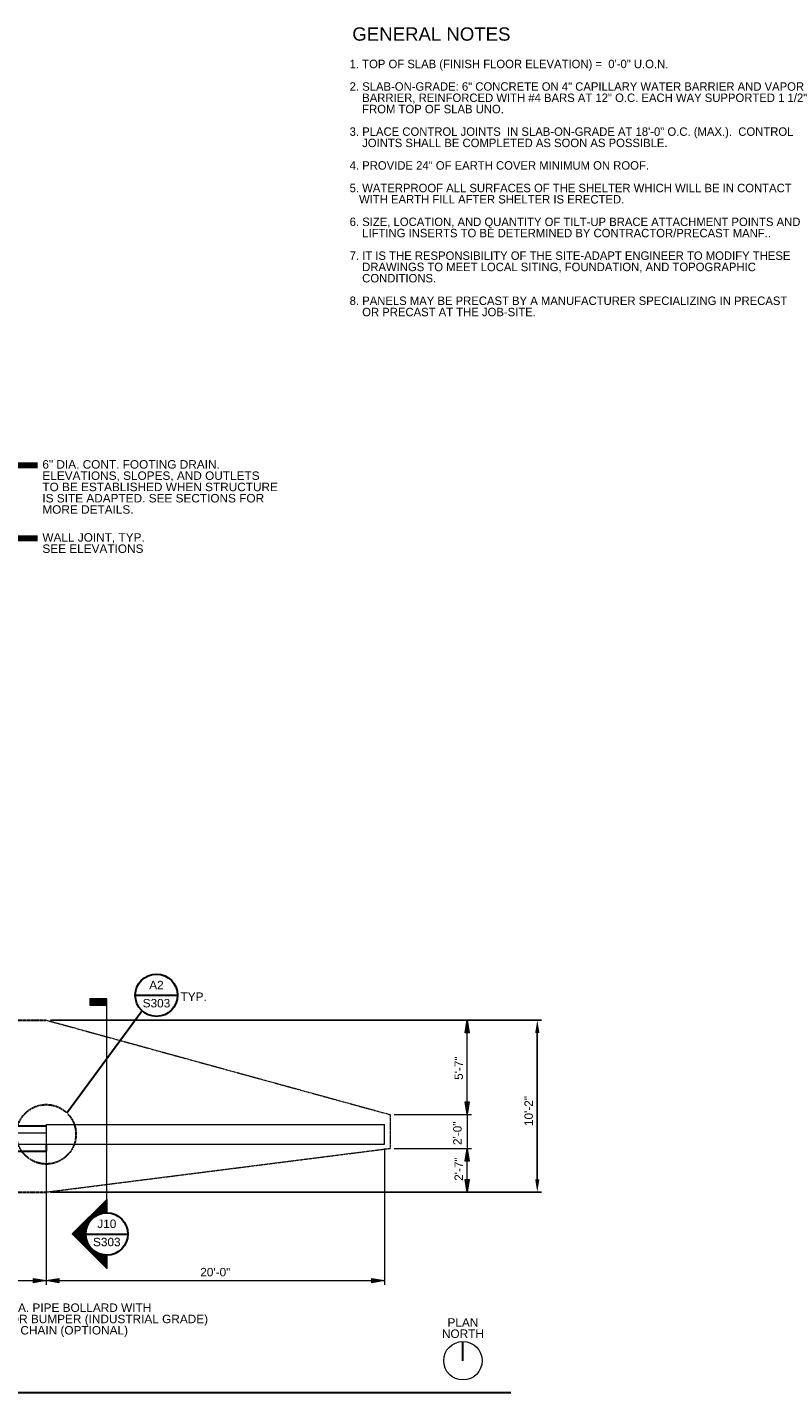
# Model space of a CAD drawing. Header units: inches. Extents: x -3598 to -2245, y -1208 to -224.
# Tile 2 of 2: x -2782 to -2245, y -1193 to -224. Entities that reach past the tile are written whole.
import ezdxf
from ezdxf.enums import TextEntityAlignment as Align

# ---------------------------------------------------------------- set-up
doc = ezdxf.new("R2010")
doc.units = ezdxf.units.IN
doc.header["$LTSCALE"] = 0.02
doc.header["$MEASUREMENT"] = 0
doc.linetypes.add('DGN3', pattern=[16.308427, 10.872284, -5.436142])
for name, color, linetype, lineweight in [('G-ANNO-DIM', 1, 'Continuous', 0), ('G-ANNO-TEXT', 7, 'Continuous', 30), ('S-FNDN-FTNG', 7, 'Continuous', 13), ('S-FNDN-PEDS', 7, 'Continuous', 30), ('S-WALL-LOAD', 7, 'Continuous', 13)]:
    doc.layers.add(name, color=color, linetype=linetype, lineweight=lineweight)
doc.styles.add("1 4 1'-0", font='arial.ttf', dxfattribs={"height": 6})
doc.styles.add("_1 4 1'-0", font='arial.ttf', dxfattribs={"height": 6})
doc.styles.add('Style-WORKING', font='WORKING.shx')
doc.styles.add('TITLE 6.35', font='swissk.ttf', dxfattribs={"height": 250})
doc.styles.add('TITLE20', font='simplex.shx', dxfattribs={"height": 5000})
doc.dimstyles.new("1 4 1'-0", dxfattribs={"dimtxt": 6, "dimasz": 9, "dimexe": 3, "dimexo": 3, "dimgap": 3, "dimtad": 1, "dimdec": 0, "dimzin": 11, "dimdsep": 46, "dimlunit": 3, "dimtxsty": "1 4 1'-0", "dimsah": 1, "dimcen": 0, "dimadec": 4, "dimazin": 3, "dimtfac": 1, "dimtdec": 0, "dimtofl": 0, "dimtmove": 0, "dimatfit": 3, "dimfxl": 1, "dimtolj": 1, "dimtzin": 0, "dimarcsym": 0})

# ---------------------------------------------------------------- blocks, each defined once
blk = doc.blocks.new('*D47')
at = {"layer": 'G-ANNO-DIM', "color": 0, "lineweight": -2, "transparency": 16777216}
for p, q in [((-2765.78, -928.77), (-2417.24, -928.77)), ((-2420.24, -1041.77), (-2420.24, -937.77)), ((-2765.78, -1050.77), (-2417.24, -1050.77))]:
    blk.add_line(p, q, dxfattribs=at)
at = {"layer": 'G-ANNO-DIM', "color": 0, "transparency": 16777216}
for points in [[(-2421.74, -937.77), (-2418.74, -937.77), (-2420.24, -928.77)], [(-2421.74, -1041.77), (-2418.74, -1041.77), (-2420.24, -1050.77)]]:
    blk.add_solid(points, dxfattribs=at)
at = {"layer": 'G-ANNO-DIM', "color": 0, "transparency": 16777216, "insert": (-2426.31, -993.25), "char_height": 6, "attachment_point": 5, "rotation": 90, "style": "1 4 1'-0"}
blk.add_mtext('\\A1;10\'-2"', dxfattribs=at)

msp = doc.modelspace()

# ---------------------------------------------------------------- hatches: boundary and pattern name
at = {"layer": 'G-ANNO-TEXT', "linetype": 'Continuous', "lineweight": 13}
h = msp.add_hatch(dxfattribs=at)
h.set_pattern_fill('DGN_SOLID3', color=256, scale=0.048, style=0, pattern_type=2)
h.set_pattern_definition([(45, (-3270.73992, -1093.672746), (-0.050911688, 0.050911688), [])])
h.paths.add_polyline_path([(-2737.79, -918.12), (-2725.79, -918.12), (-2725.79, -913.62), (-2737.79, -913.62)])
at = {"layer": 'G-ANNO-TEXT'}
h = msp.add_hatch(dxfattribs=at)
h.set_pattern_fill('USER', color=256, scale=0.027309, angle=45, style=0, pattern_type=0)
h.set_pattern_definition([(45, (-2771.613613, -1096.075742), (-0.01931014, 0.01931014), [])])
edge = h.paths.add_edge_path()
edge.add_arc((-2725.79, -1080.48), 14.99, 90, 270, ccw=False)
edge.add_line((-2725.79, -1065.48), (-2725.79, -1056.15))
edge.add_line((-2725.79, -1056.15), (-2750.15, -1080.5))
edge.add_line((-2750.15, -1080.5), (-2725.79, -1104.84))
edge.add_line((-2725.79, -1104.84), (-2725.79, -1095.47))

# ---------------------------------------------------------------- linework, layer by layer
at = {"layer": 'G-ANNO-DIM'}
for p, q in [((-2765.78, -928.77, 0), (-2467, -928.77, 0)), ((-2470, -995.77, 0), (-2470, -928.77, 0)), ((-2521.78, -995.77, 0), (-2467, -995.77, 0)), ((-2470, -995.77, 0), (-2470, -1019.77, 0)), ((-2768.78, -1019.77, 0), (-2768.78, -1116.56, 0)), ((-2528.78, -1019.77, 0), (-2528.78, -1116.56, 0)), ((-2521.78, -1019.77, 0), (-2467, -1019.77, 0)), ((-2470, -1050.77, 0), (-2470, -1019.77, 0)), ((-2467, -1019.77, 0), (-2466.87, -1019.77, 0)), ((-2765.78, -1050.77, 0), (-2467, -1050.77, 0)), ((-2874.28, -1113.56, 0), (-2768.78, -1113.56, 0)), ((-2768.78, -1113.56, 0), (-2528.78, -1113.56, 0))]:
    msp.add_line(p, q, dxfattribs=at)
at = {"layer": 'G-ANNO-DIM', "elevation": 0, "flags": 128}
for points in [[(-2471.5, -937.77), (-2470, -928.77), (-2468.5, -937.77)], [(-2468.5, -986.77), (-2470, -995.77), (-2471.5, -986.77)], [(-2471.5, -1028.77), (-2470, -1019.77), (-2468.5, -1028.77)], [(-2468.5, -1041.77), (-2470, -1050.77), (-2471.5, -1041.77)], [(-2777.78, -1112.06), (-2768.78, -1113.56), (-2777.78, -1115.06)], [(-2759.78, -1115.06), (-2768.78, -1113.56), (-2759.78, -1112.06)], [(-2537.78, -1112.06), (-2528.78, -1113.56), (-2537.78, -1115.06)]]:
    msp.add_lwpolyline(points, close=True, dxfattribs=at)
at = {"layer": 'G-ANNO-DIM', "extrusion": (0, 0, -1)}
for points in [[(2471.5, -937.77, 0), (2470, -928.77, 0), (2468.5, -937.77, 0)], [(2471.5, -1028.77, 0), (2470, -1019.77, 0), (2468.5, -1028.77, 0)], [(2777.78, -1112.06, 0), (2768.78, -1113.56, 0), (2777.78, -1115.06, 0)], [(2537.78, -1112.06, 0), (2528.78, -1113.56, 0), (2537.78, -1115.06, 0)]]:
    msp.add_solid(points, dxfattribs=at)
at = {"layer": 'G-ANNO-DIM'}
for points in [[(-2468.5, -986.77, 0), (-2470, -995.77, 0), (-2471.5, -986.77, 0)], [(-2468.5, -1041.77, 0), (-2470, -1050.77, 0), (-2471.5, -1041.77, 0)], [(-2759.78, -1115.06, 0), (-2768.78, -1113.56, 0), (-2759.78, -1112.06, 0)]]:
    msp.add_solid(points, dxfattribs=at)
at = {"layer": 'G-ANNO-TEXT', "linetype": 'Continuous', "lineweight": 0}
msp.add_line((-2725.79, -1056.15, 0), (-2725.79, -918.12, 0), dxfattribs=at)
at = {"layer": 'G-ANNO-TEXT'}
for p, q in [((-2705.54, -911.07, 0), (-2675.55, -911.07, 0)), ((-2754.27, -994.46, 0), (-2700.8, -922.01, 0)), ((-2740.78, -1080.52, 0), (-2710.79, -1080.52, 0)), ((-2473.02, -1170.44, 0), (-2473.02, -1156.8, 0)), ((-2438.96, -1193.11, 0), (-3568.08, -1193.11, 0))]:
    msp.add_line(p, q, dxfattribs=at)
at = {"layer": 'G-ANNO-TEXT', "linetype": 'Continuous', "lineweight": 13, "elevation": 0, "flags": 128}
msp.add_lwpolyline([(-2737.79, -918.12), (-2725.79, -918.12), (-2725.79, -913.62), (-2737.79, -913.62), (-2737.79, -918.12)], dxfattribs=at)
at = {"layer": 'G-ANNO-TEXT', "elevation": 0, "flags": 128}
msp.add_lwpolyline([(-2725.79, -1095.47, -1), (-2725.79, -1065.48), (-2725.79, -1056.15), (-2750.15, -1080.5), (-2725.79, -1104.84), (-2725.79, -1095.47)], format="xyb", dxfattribs=at)
at = {"layer": 'G-ANNO-TEXT'}
for centre in [(-2690.55, -911.07, 0), (-2725.79, -1080.52, 0)]:
    msp.add_circle(centre, 14.99, dxfattribs=at)
at = {"layer": 'G-ANNO-TEXT', "linetype": 'DGN3'}
msp.add_circle((-2768.78, -1009.77, 0), 21.1, dxfattribs=at)
at = {"layer": 'G-ANNO-TEXT', "linetype": 'Continuous', "lineweight": 0}
msp.add_circle((-2473.02, -1170.44, 0), 13.64, dxfattribs=at)
at = {"layer": 'S-FNDN-FTNG', "linetype": 'DGN3'}
for p, q in [((-2768.78, -928.77, 0), (-2524.78, -995.77, 0)), ((-2524.78, -995.77, 0), (-2524.78, -1019.77, 0)), ((-2768.78, -1050.77, 0), (-2524.78, -1019.77, 0))]:
    msp.add_line(p, q, dxfattribs=at)
at = {"layer": 'S-FNDN-PEDS', "linetype": 'DGN3'}
for p, q in [((-2848.78, -928.77, 0), (-2768.78, -928.77, 0)), ((-2874.78, -1050.77, 0), (-2768.78, -1050.77, 0))]:
    msp.add_line(p, q, dxfattribs=at)
at = {"layer": 'S-FNDN-PEDS'}
for p, q in [((-2867.78, -1003.77, 0), (-2768.78, -1003.77, 0)), ((-2768.78, -1016.77, 0), (-2768.78, -1021.77, 0)), ((-2874.78, -1021.77, 0), (-2768.78, -1021.77, 0))]:
    msp.add_line(p, q, dxfattribs=at)
at = {"layer": 'S-WALL-LOAD'}
for p, q in [((-2768.78, -1002.77, 0), (-2768.78, -1016.77, 0)), ((-2768.78, -1002.77, 0), (-2528.78, -1002.77, 0)), ((-2528.78, -1016.77, 0), (-2528.78, -1002.77, 0)), ((-2874.28, -1008.77, 0), (-2768.78, -1008.77, 0)), ((-2874.28, -1016.77, 0), (-2768.78, -1016.77, 0)), ((-2768.78, -1016.77, 0), (-2528.78, -1016.77, 0))]:
    msp.add_line(p, q, dxfattribs=at)

# ---------------------------------------------------------------- texts
at = {"layer": 'G-ANNO-DIM', "color": 7, "linetype": 'Continuous', "style": "_1 4 1'-0"}
for s, p in [('5\'-7"', (-2476, -962.82, 0)), ('2\'-0"', (-2476.95, -1009.03, 0)), ('2\'-7"', (-2476, -1034.43, 0))]:
    msp.add_text(s, height=6, rotation=90, dxfattribs=at).set_placement(p, align=Align.MIDDLE_CENTER)
msp.add_text('20\'-0"', height=6, dxfattribs=at).set_placement((-2648.78, -1107.56, 0), align=Align.MIDDLE_CENTER)
at = {"layer": 'G-ANNO-DIM', "color": 7, "linetype": 'Continuous', "char_height": 6, "line_spacing_factor": 0.8, "style": "_1 4 1'-0"}
for s, insert, attachment_point in [('6" DIA. CONT. FOOTING DRAIN. \\PELEVATIONS, SLOPES, AND OUTLETS \\PTO BE ESTABLISHED WHEN STRUCTURE\\PIS SITE ADAPTED. SEE SECTIONS FOR\\PMORE DETAILS.', (-2771.51, -531.4, 0), 1), ('WALL JOINT, TYP.\\PSEE ELEVATIONS', (-2771.51, -583.21, 0), 1), ('TYP.', (-2673.43, -912.1, 0), 4), ('8" DIA. PIPE BOLLARD WITH \\PDOOR BUMPER (INDUSTRIAL GRADE)\\PAND CHAIN (OPTIONAL)', (-2807.13, -1129.8, -7.04), 1)]:
    msp.add_mtext(s, dxfattribs=dict(at, insert=insert, attachment_point=attachment_point))
at = {"layer": 'G-ANNO-TEXT', "linetype": 'Continuous', "lineweight": 13, "insert": (-2495.4, -233.88, 0), "char_height": 9.4488, "attachment_point": 8, "style": 'TITLE 6.35'}
msp.add_mtext('{\\fArial|b0|i0|c0|p34;GENERAL NOTES}', dxfattribs=at)
at = {"layer": 'G-ANNO-TEXT', "insert": (-2553.43, -247.26, 0), "char_height": 6, "attachment_point": 1, "line_spacing_factor": 0.8, "style": "1 4 1'-0"}
msp.add_mtext('1. TOP OF SLAB (FINISH FLOOR ELEVATION) =  0\'-0" U.O.N.\\P\\P2. SLAB-ON-GRADE: 6" CONCRETE ON 4" CAPILLARY WATER BARRIER AND VAPOR \\P    BARRIER, REINFORCED WITH #4 BARS AT 12" O.C. EACH WAY SUPPORTED 1 1/2" \\P    FROM TOP OF SLAB UNO.\\P\\P3. PLACE CONTROL JOINTS  IN SLAB-ON-GRADE AT 18\'-0" O.C. (MAX.).  CONTROL\\P    JOINTS SHALL BE COMPLETED AS SOON AS POSSIBLE. \\P\\P4. PROVIDE 24" OF EARTH COVER MINIMUM ON ROOF.\\P\\P5. WATERPROOF ALL SURFACES OF THE SHELTER WHICH WILL BE IN CONTACT\\P   WITH EARTH FILL AFTER SHELTER IS ERECTED.\\P\\P6. SIZE, LOCATION, AND QUANTITY OF TILT-UP BRACE ATTACHMENT POINTS AND \\P    LIFTING INSERTS TO BE DETERMINED BY CONTRACTOR/PRECAST MANF..\\P\\P7. IT IS THE RESPONSIBILITY OF THE SITE-ADAPT ENGINEER TO MODIFY THESE\\P    DRAWINGS TO MEET LOCAL SITING, FOUNDATION, AND TOPOGRAPHIC  \\P    CONDITIONS.\\P\\P8. PANELS MAY BE PRECAST BY A MANUFACTURER SPECIALIZING IN PRECAST \\P    OR PRECAST AT THE JOB-SITE.', dxfattribs=at)
at = {"layer": 'G-ANNO-TEXT', "linetype": 'Continuous', "lineweight": 0, "char_height": 6, "style": 'TITLE20'}
for s, insert, attachment_point in [('{\\fArial|b0|i0|c0|p34;A2}', (-2690.55, -903.84, 0), 5), ('{\\fArial|b0|i0|c0|p34;S303}', (-2690.55, -919.81, 0), 8), ('{\\fArial|b0|i0|c0|p34;J10}', (-2725.79, -1073.29, 0), 5), ('{\\fArial|b0|i0|c0|p34;S303}', (-2725.79, -1089.26, 0), 8)]:
    msp.add_mtext(s, dxfattribs=dict(at, insert=insert, attachment_point=attachment_point))
at = {"layer": 'G-ANNO-TEXT', "linetype": 'Continuous', "lineweight": 0, "insert": (-2473.02, -1154.35, 0), "char_height": 6, "attachment_point": 8, "line_spacing_factor": 0.8, "style": 'Style-WORKING'}
msp.add_mtext('{\\fArial|b0|i0|c0|p34;PLAN \\PNORTH}', dxfattribs=at)

# ---------------------------------------------------------------- dimensions: what is measured, and where the dimension line sits
at = {"layer": 'G-ANNO-DIM'}
dim = msp.add_linear_dim(base=(-2420.24, -928.77, 0), p1=(-2768.78, -1050.77, 0), p2=(-2768.78, -928.77, 0), angle=90, dimstyle="1 4 1'-0", dxfattribs=at)
dim.commit()
dim.dimension.update_dxf_attribs({"geometry": '*D47', "text_midpoint": (-2420.24, -993.25, 0), "dimtype": 160})

# ---------------------------------------------------------------- leaders
at = {"layer": 'G-ANNO-TEXT'}
for points in [[(-2842.78, -570.6, 0), (-2791.56, -534.87, 0), (-2774.88, -534.87, 0)], [(-2877.78, -640.03, 0), (-2791.56, -586.68, 0), (-2774.88, -586.68, 0)]]:
    msp.add_leader(points, dimstyle="1 4 1'-0", override={"dimscale": 1, "dimtxt": 6, "dimasz": 9, "dimgap": 3, "dimtad": 1, "dimclrd": 0, "dimlwd": 65534}, dxfattribs=at)

doc.saveas('drawing.dxf')
